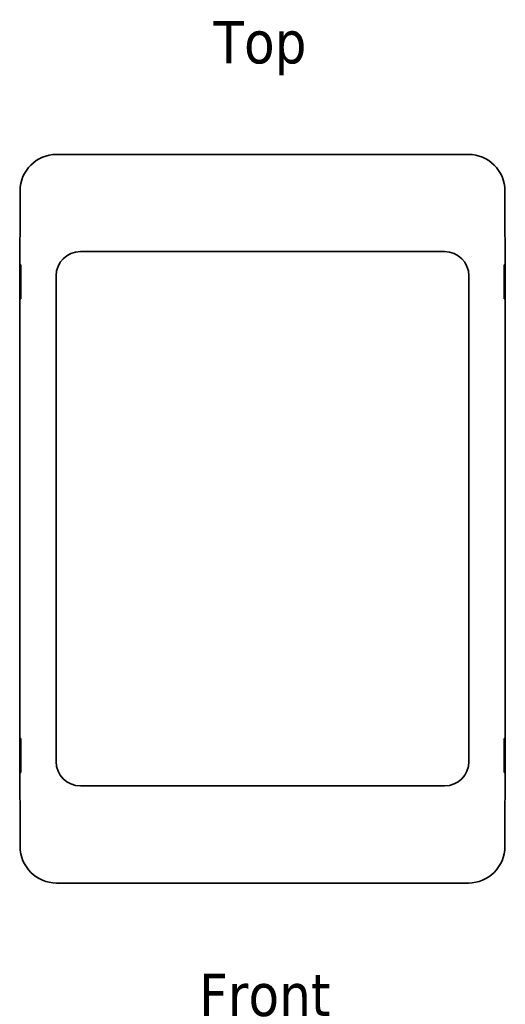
# Model space of a CAD drawing. Header units: millimetres. Extents: x 37 to 174, y 22 to 278.
# Tile 6 of 6: x 37 to 77, y 197 to 278. Entities that reach past the tile are written whole.
import ezdxf

# ---------------------------------------------------------------- set-up
doc = ezdxf.new("R2010")
doc.units = ezdxf.units.MM
doc.layers.add('Symbol (ISO)', color=7, linetype='Continuous', lineweight=25)
doc.layers.add('Visible (ISO)', color=7, linetype='Continuous', lineweight=35)
doc.styles.add('Label Text (ISO)', font='TAHOMA.TTF')

msp = doc.modelspace()

# ---------------------------------------------------------------- linework, layer by layer
at = {"layer": 'Visible (ISO)'}
for p, q in [((74.101, 266.775), (40.17, 266.775)), ((37.17, 263.775), (37.17, 262.47)), ((77.1, 262.47), (77.1, 263.775)), ((37.17, 262.47), (37.158, 257.42)), ((77.113, 257.42), (77.1, 262.47)), ((42.135, 258.77), (72.135, 258.77)), ((37.144, 257.42), (37.135, 253.932)), ((37.158, 257.42), (37.144, 257.42)), ((37.187, 257.67), (37.22, 257.67)), ((37.187, 254.87), (37.187, 257.67)), ((37.22, 257.67), (37.22, 254.87)), ((77.051, 254.87), (77.051, 257.67)), ((77.051, 257.67), (77.084, 257.67)), ((77.084, 257.67), (77.084, 254.87)), ((77.127, 257.42), (77.113, 257.42)), ((77.135, 253.932), (77.127, 257.42)), ((40.135, 216.77), (40.135, 256.77)), ((74.135, 256.77), (74.135, 216.77)), ((37.22, 254.87), (37.187, 254.87)), ((77.084, 254.87), (77.051, 254.87)), ((37.135, 219.607), (37.135, 253.932)), ((77.135, 253.932), (77.135, 219.607)), ((37.135, 219.607), (37.144, 216.12)), ((77.127, 216.12), (77.135, 219.607)), ((37.187, 218.67), (37.22, 218.67)), ((37.187, 215.87), (37.187, 218.67)), ((37.22, 218.67), (37.22, 215.87)), ((77.051, 215.87), (77.051, 218.67)), ((77.051, 218.67), (77.084, 218.67)), ((77.084, 218.67), (77.084, 215.87)), ((37.144, 216.12), (37.158, 216.12)), ((37.158, 216.12), (37.17, 211.07)), ((37.22, 215.87), (37.187, 215.87)), ((77.084, 215.87), (77.051, 215.87)), ((77.1, 211.07), (77.113, 216.12)), ((77.113, 216.12), (77.127, 216.12)), ((72.135, 214.77), (42.135, 214.77)), ((37.17, 211.07), (37.17, 209.765)), ((77.1, 209.765), (77.1, 211.07)), ((40.17, 206.765), (74.101, 206.765))]:
    msp.add_line(p, q, dxfattribs=at)
for centre, start, end in [((42.135, 256.77), 90, 180), ((72.135, 256.77), 0, 90), ((42.135, 216.77), 180, 270), ((72.135, 216.77), 270, 0)]:
    msp.add_arc(centre, 2, start, end, dxfattribs=at)
for centre, major_axis in [((40.17, 263.775), (-2.121, 2.121)), ((74.1, 263.775), (2.121, 2.121)), ((40.17, 209.765), (-2.121, -2.121)), ((74.1, 209.765), (2.121, -2.121))]:
    msp.add_ellipse(centre, major_axis=major_axis, ratio=0.999924, start_param=5.497825, end_param=7.068545, dxfattribs=at)

# ---------------------------------------------------------------- texts
at = {"layer": 'Symbol (ISO)', "insert": (53.091, 273.275), "char_height": 3.5, "attachment_point": 7, "line_spacing_factor": 1.16, "style": 'Label Text (ISO)'}
msp.add_mtext('Top', dxfattribs=at)
at = {"layer": 'Symbol (ISO)', "insert": (51.909, 195.745), "char_height": 3.5, "attachment_point": 7, "style": 'Label Text (ISO)'}
msp.add_mtext('Front', dxfattribs=at)

doc.saveas('drawing.dxf')
